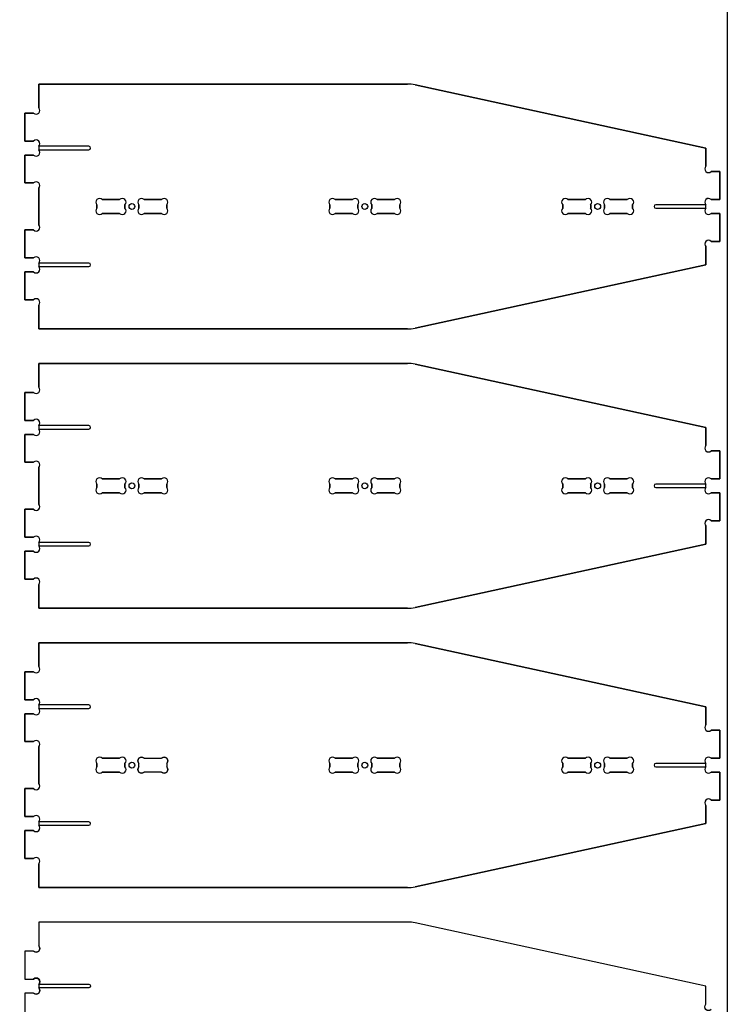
# Model space of a CAD drawing. Header units: millimetres. Extents: x 0 to 1220, y 0 to 2440.
# Tile 3 of 4: x 612 to 1220, y 633 to 1479. Entities that reach past the tile are written whole.
import ezdxf

# ---------------------------------------------------------------- set-up
doc = ezdxf.new("R2010")
doc.units = ezdxf.units.MM
doc.layers.get('0').update_dxf_attribs({"linetype": 'CONTINUOUS'})

msp = doc.modelspace()

# ---------------------------------------------------------------- linework, layer by layer
for p, q in [((945.42, 1424.06), (628.66, 1424.06)), ((628.66, 1424.06), (628.66, 1403.59)), ((628.66, 1403.59), (628.66, 1424.06)), ((628.66, 1424.06), (945.42, 1424.06)), ((1201.66, 1368.87), (951.82, 1423.38)), ((951.82, 1423.38), (1201.66, 1368.87)), ((624.13, 1399.06), (616.66, 1399.06)), ((616.66, 1399.06), (616.66, 1375.06)), ((616.66, 1375.06), (616.66, 1399.06)), ((616.66, 1399.06), (624.13, 1399.06)), ((616.66, 1375.06), (624.13, 1375.06)), ((624.13, 1375.06), (616.66, 1375.06)), ((628.66, 1370.54), (628.66, 1367.59)), ((671.66, 1370.56), (628.68, 1370.56)), ((624.13, 1363.06), (616.66, 1363.06)), ((616.66, 1363.06), (616.66, 1339.06)), ((616.66, 1339.06), (616.66, 1363.06)), ((616.66, 1363.06), (624.13, 1363.06)), ((628.68, 1367.56), (671.66, 1367.56)), ((1201.66, 1353.4), (1201.66, 1368.87)), ((1201.66, 1368.87), (1201.66, 1353.4)), ((1213.66, 1348.87), (1206.18, 1348.87)), ((1206.18, 1348.87), (1213.66, 1348.87)), ((1213.66, 1324.87), (1213.66, 1348.87)), ((1213.66, 1348.87), (1213.66, 1324.87)), ((616.66, 1339.06), (624.13, 1339.06)), ((624.13, 1339.06), (616.66, 1339.06)), ((628.66, 1334.54), (628.66, 1303.21)), ((628.66, 1303.21), (628.66, 1334.54)), ((678.66, 1317.4), (678.66, 1320.35)), ((678.66, 1320.35), (678.66, 1317.4)), ((683.18, 1324.87), (698.13, 1324.87)), ((698.13, 1324.87), (683.18, 1324.87)), ((702.66, 1320.35), (702.66, 1317.4)), ((702.66, 1317.4), (702.66, 1320.35)), ((714.66, 1317.4), (714.66, 1320.35)), ((714.66, 1320.35), (714.66, 1317.4)), ((719.18, 1324.87), (734.13, 1324.87)), ((734.13, 1324.87), (719.18, 1324.87)), ((738.66, 1320.35), (738.66, 1317.4)), ((738.66, 1317.4), (738.66, 1320.35)), ((878.66, 1317.4), (878.66, 1320.35)), ((878.66, 1320.35), (878.66, 1317.4)), ((883.18, 1324.87), (898.13, 1324.87)), ((898.13, 1324.87), (883.18, 1324.87)), ((902.66, 1320.35), (902.66, 1317.4)), ((902.66, 1317.4), (902.66, 1320.35)), ((914.66, 1317.4), (914.66, 1320.35)), ((914.66, 1320.35), (914.66, 1317.4)), ((919.18, 1324.87), (934.13, 1324.87)), ((934.13, 1324.87), (919.18, 1324.87)), ((938.66, 1320.35), (938.66, 1317.4)), ((938.66, 1317.4), (938.66, 1320.35)), ((1078.66, 1317.4), (1078.66, 1320.35)), ((1078.66, 1320.35), (1078.66, 1317.4)), ((1083.18, 1324.87), (1098.13, 1324.87)), ((1098.13, 1324.87), (1083.18, 1324.87)), ((1102.66, 1320.35), (1102.66, 1317.4)), ((1102.66, 1317.4), (1102.66, 1320.35)), ((1114.66, 1317.4), (1114.66, 1320.35)), ((1114.66, 1320.35), (1114.66, 1317.4)), ((1119.18, 1324.87), (1134.13, 1324.87)), ((1134.13, 1324.87), (1119.18, 1324.87)), ((1138.66, 1320.35), (1138.66, 1317.4)), ((1138.66, 1317.4), (1138.66, 1320.35)), ((1201.63, 1320.37), (1158.66, 1320.37)), ((1201.66, 1317.4), (1201.66, 1320.35)), ((1206.18, 1324.87), (1213.66, 1324.87)), ((1213.66, 1324.87), (1206.18, 1324.87)), ((698.13, 1312.87), (683.18, 1312.87)), ((683.18, 1312.87), (698.13, 1312.87)), ((734.13, 1312.87), (719.18, 1312.87)), ((719.18, 1312.87), (734.13, 1312.87)), ((898.13, 1312.87), (883.18, 1312.87)), ((883.18, 1312.87), (898.13, 1312.87)), ((934.13, 1312.87), (919.18, 1312.87)), ((919.18, 1312.87), (934.13, 1312.87)), ((1098.13, 1312.87), (1083.18, 1312.87)), ((1083.18, 1312.87), (1098.13, 1312.87)), ((1134.13, 1312.87), (1119.18, 1312.87)), ((1119.18, 1312.87), (1134.13, 1312.87)), ((1158.66, 1317.37), (1201.63, 1317.37)), ((1213.66, 1312.87), (1206.18, 1312.87)), ((1206.18, 1312.87), (1213.66, 1312.87)), ((1213.66, 1288.87), (1213.66, 1312.87)), ((1213.66, 1312.87), (1213.66, 1288.87)), ((624.13, 1298.68), (616.66, 1298.68)), ((616.66, 1298.68), (616.66, 1274.68)), ((616.66, 1274.68), (616.66, 1298.68)), ((616.66, 1298.68), (624.13, 1298.68)), ((1206.18, 1288.87), (1213.66, 1288.87)), ((1213.66, 1288.87), (1206.18, 1288.87)), ((1201.66, 1268.87), (1201.66, 1284.35)), ((1201.66, 1284.35), (1201.66, 1268.87)), ((616.66, 1274.68), (624.13, 1274.68)), ((624.13, 1274.68), (616.66, 1274.68)), ((628.66, 1270.15), (628.66, 1267.21)), ((671.66, 1270.18), (628.68, 1270.18)), ((624.13, 1262.68), (616.66, 1262.68)), ((616.66, 1262.68), (616.66, 1238.68)), ((616.66, 1238.68), (616.66, 1262.68)), ((616.66, 1262.68), (624.13, 1262.68)), ((628.68, 1267.18), (671.66, 1267.18)), ((951.82, 1214.37), (1201.66, 1268.87)), ((1201.66, 1268.87), (951.82, 1214.37)), ((616.66, 1238.68), (624.13, 1238.68)), ((624.13, 1238.68), (616.66, 1238.68)), ((628.66, 1234.15), (628.66, 1213.68)), ((628.66, 1213.68), (628.66, 1234.15)), ((628.66, 1213.68), (945.42, 1213.68)), ((945.42, 1213.68), (628.66, 1213.68)), ((945.42, 1184.06), (628.66, 1184.06)), ((628.66, 1184.06), (628.66, 1163.59)), ((628.66, 1163.59), (628.66, 1184.06)), ((628.66, 1184.06), (945.42, 1184.06)), ((1201.66, 1128.87), (951.82, 1183.38)), ((951.82, 1183.38), (1201.66, 1128.87)), ((624.13, 1159.06), (616.66, 1159.06)), ((616.66, 1159.06), (616.66, 1135.06)), ((616.66, 1135.06), (616.66, 1159.06)), ((616.66, 1159.06), (624.13, 1159.06)), ((616.66, 1135.06), (624.13, 1135.06)), ((624.13, 1135.06), (616.66, 1135.06)), ((628.66, 1130.54), (628.66, 1127.59)), ((671.66, 1130.56), (628.68, 1130.56)), ((628.68, 1127.56), (671.66, 1127.56)), ((1201.66, 1113.4), (1201.66, 1128.87)), ((1201.66, 1128.87), (1201.66, 1113.4)), ((624.13, 1123.06), (616.66, 1123.06)), ((616.66, 1123.06), (616.66, 1099.06)), ((616.66, 1099.06), (616.66, 1123.06)), ((616.66, 1123.06), (624.13, 1123.06)), ((1213.66, 1108.87), (1206.18, 1108.87)), ((1206.18, 1108.87), (1213.66, 1108.87)), ((1213.66, 1084.87), (1213.66, 1108.87)), ((1213.66, 1108.87), (1213.66, 1084.87)), ((616.66, 1099.06), (624.13, 1099.06)), ((624.13, 1099.06), (616.66, 1099.06)), ((628.66, 1094.54), (628.66, 1063.21)), ((628.66, 1063.21), (628.66, 1094.54)), ((683.18, 1084.87), (698.13, 1084.87)), ((698.13, 1084.87), (683.18, 1084.87)), ((719.18, 1084.87), (734.13, 1084.87)), ((734.13, 1084.87), (719.18, 1084.87)), ((883.18, 1084.87), (898.13, 1084.87)), ((898.13, 1084.87), (883.18, 1084.87)), ((919.18, 1084.87), (934.13, 1084.87)), ((934.13, 1084.87), (919.18, 1084.87)), ((1083.18, 1084.87), (1098.13, 1084.87)), ((1098.13, 1084.87), (1083.18, 1084.87)), ((1119.18, 1084.87), (1134.13, 1084.87)), ((1134.13, 1084.87), (1119.18, 1084.87)), ((1206.18, 1084.87), (1213.66, 1084.87)), ((1213.66, 1084.87), (1206.18, 1084.87)), ((678.66, 1077.4), (678.66, 1080.35)), ((678.66, 1080.35), (678.66, 1077.4)), ((702.66, 1080.35), (702.66, 1077.4)), ((702.66, 1077.4), (702.66, 1080.35)), ((714.66, 1077.4), (714.66, 1080.35)), ((714.66, 1080.35), (714.66, 1077.4)), ((738.66, 1080.35), (738.66, 1077.4)), ((738.66, 1077.4), (738.66, 1080.35)), ((878.66, 1077.4), (878.66, 1080.35)), ((878.66, 1080.35), (878.66, 1077.4)), ((902.66, 1080.35), (902.66, 1077.4)), ((902.66, 1077.4), (902.66, 1080.35)), ((914.66, 1077.4), (914.66, 1080.35)), ((914.66, 1080.35), (914.66, 1077.4)), ((938.66, 1080.35), (938.66, 1077.4)), ((938.66, 1077.4), (938.66, 1080.35)), ((1078.66, 1077.4), (1078.66, 1080.35)), ((1078.66, 1080.35), (1078.66, 1077.4)), ((1102.66, 1080.35), (1102.66, 1077.4)), ((1102.66, 1077.4), (1102.66, 1080.35)), ((1114.66, 1077.4), (1114.66, 1080.35)), ((1114.66, 1080.35), (1114.66, 1077.4)), ((1138.66, 1080.35), (1138.66, 1077.4)), ((1138.66, 1077.4), (1138.66, 1080.35)), ((1201.63, 1080.37), (1158.66, 1080.37)), ((1158.66, 1077.37), (1201.63, 1077.37)), ((1201.66, 1077.4), (1201.66, 1080.35)), ((698.13, 1072.87), (683.18, 1072.87)), ((683.18, 1072.87), (698.13, 1072.87)), ((734.13, 1072.87), (719.18, 1072.87)), ((719.18, 1072.87), (734.13, 1072.87)), ((898.13, 1072.87), (883.18, 1072.87)), ((883.18, 1072.87), (898.13, 1072.87)), ((934.13, 1072.87), (919.18, 1072.87)), ((919.18, 1072.87), (934.13, 1072.87)), ((1098.13, 1072.87), (1083.18, 1072.87)), ((1083.18, 1072.87), (1098.13, 1072.87)), ((1134.13, 1072.87), (1119.18, 1072.87)), ((1119.18, 1072.87), (1134.13, 1072.87)), ((1213.66, 1072.87), (1206.18, 1072.87)), ((1206.18, 1072.87), (1213.66, 1072.87)), ((1213.66, 1048.87), (1213.66, 1072.87)), ((1213.66, 1072.87), (1213.66, 1048.87)), ((624.13, 1058.68), (616.66, 1058.68)), ((616.66, 1058.68), (616.66, 1034.68)), ((616.66, 1034.68), (616.66, 1058.68)), ((616.66, 1058.68), (624.13, 1058.68)), ((1201.66, 1028.87), (1201.66, 1044.35)), ((1201.66, 1044.35), (1201.66, 1028.87)), ((1206.18, 1048.87), (1213.66, 1048.87)), ((1213.66, 1048.87), (1206.18, 1048.87)), ((616.66, 1034.68), (624.13, 1034.68)), ((624.13, 1034.68), (616.66, 1034.68)), ((628.66, 1030.15), (628.66, 1027.21)), ((671.66, 1030.18), (628.68, 1030.18)), ((628.68, 1027.18), (671.66, 1027.18)), ((951.82, 974.37), (1201.66, 1028.87)), ((1201.66, 1028.87), (951.82, 974.37)), ((624.13, 1022.68), (616.66, 1022.68)), ((616.66, 1022.68), (616.66, 998.68)), ((616.66, 998.68), (616.66, 1022.68)), ((616.66, 1022.68), (624.13, 1022.68)), ((616.66, 998.68), (624.13, 998.68)), ((624.13, 998.68), (616.66, 998.68)), ((628.66, 994.15), (628.66, 973.68)), ((628.66, 973.68), (628.66, 994.15)), ((628.66, 973.68), (945.42, 973.68)), ((945.42, 973.68), (628.66, 973.68)), ((945.42, 944.06), (628.66, 944.06)), ((628.66, 944.06), (628.66, 923.59)), ((628.66, 923.59), (628.66, 944.06)), ((628.66, 944.06), (945.42, 944.06)), ((1201.66, 888.87), (951.82, 943.38)), ((951.82, 943.38), (1201.66, 888.87)), ((624.13, 919.06), (616.66, 919.06)), ((616.66, 919.06), (616.66, 895.06)), ((616.66, 895.06), (616.66, 919.06)), ((616.66, 919.06), (624.13, 919.06)), ((616.66, 895.06), (624.13, 895.06)), ((624.13, 895.06), (616.66, 895.06)), ((628.66, 890.54), (628.66, 887.59)), ((671.66, 890.56), (628.68, 890.56)), ((1201.66, 873.4), (1201.66, 888.87)), ((1201.66, 888.87), (1201.66, 873.4)), ((624.13, 883.06), (616.66, 883.06)), ((616.66, 883.06), (616.66, 859.06)), ((616.66, 859.06), (616.66, 883.06)), ((616.66, 883.06), (624.13, 883.06)), ((628.68, 887.56), (671.66, 887.56)), ((1213.66, 868.87), (1206.18, 868.87)), ((1206.18, 868.87), (1213.66, 868.87)), ((1213.66, 844.87), (1213.66, 868.87)), ((1213.66, 868.87), (1213.66, 844.87)), ((616.66, 859.06), (624.13, 859.06)), ((624.13, 859.06), (616.66, 859.06)), ((628.66, 854.54), (628.66, 823.21)), ((628.66, 823.21), (628.66, 854.54)), ((678.66, 837.4), (678.66, 840.35)), ((678.66, 840.35), (678.66, 837.4)), ((683.18, 844.87), (698.13, 844.87)), ((698.13, 844.87), (683.18, 844.87)), ((702.66, 840.35), (702.66, 837.4)), ((702.66, 837.4), (702.66, 840.35)), ((714.66, 837.4), (714.66, 840.35)), ((719.18, 844.87), (734.13, 844.87)), ((738.66, 840.35), (738.66, 837.4)), ((878.66, 837.4), (878.66, 840.35)), ((878.66, 840.35), (878.66, 837.4)), ((883.18, 844.87), (898.13, 844.87)), ((898.13, 844.87), (883.18, 844.87)), ((902.66, 840.35), (902.66, 837.4)), ((902.66, 837.4), (902.66, 840.35)), ((914.66, 837.4), (914.66, 840.35)), ((914.66, 840.35), (914.66, 837.4)), ((919.18, 844.87), (934.13, 844.87)), ((934.13, 844.87), (919.18, 844.87)), ((938.66, 840.35), (938.66, 837.4)), ((938.66, 837.4), (938.66, 840.35)), ((1078.66, 837.4), (1078.66, 840.35)), ((1078.66, 840.35), (1078.66, 837.4)), ((1083.18, 844.87), (1098.13, 844.87)), ((1098.13, 844.87), (1083.18, 844.87)), ((1102.66, 840.35), (1102.66, 837.4)), ((1102.66, 837.4), (1102.66, 840.35)), ((1114.66, 837.4), (1114.66, 840.35)), ((1114.66, 840.35), (1114.66, 837.4)), ((1119.18, 844.87), (1134.13, 844.87)), ((1134.13, 844.87), (1119.18, 844.87)), ((1138.66, 840.35), (1138.66, 837.4)), ((1138.66, 837.4), (1138.66, 840.35)), ((1201.63, 840.37), (1158.66, 840.37)), ((1201.66, 837.4), (1201.66, 840.35)), ((1206.18, 844.87), (1213.66, 844.87)), ((1213.66, 844.87), (1206.18, 844.87)), ((698.13, 832.87), (683.18, 832.87)), ((683.18, 832.87), (698.13, 832.87)), ((734.13, 832.87), (719.18, 832.87)), ((898.13, 832.87), (883.18, 832.87)), ((883.18, 832.87), (898.13, 832.87)), ((934.13, 832.87), (919.18, 832.87)), ((919.18, 832.87), (934.13, 832.87)), ((1098.13, 832.87), (1083.18, 832.87)), ((1083.18, 832.87), (1098.13, 832.87)), ((1134.13, 832.87), (1119.18, 832.87)), ((1119.18, 832.87), (1134.13, 832.87)), ((1158.66, 837.37), (1201.63, 837.37)), ((1213.66, 832.87), (1206.18, 832.87)), ((1206.18, 832.87), (1213.66, 832.87)), ((1213.66, 808.87), (1213.66, 832.87)), ((1213.66, 832.87), (1213.66, 808.87)), ((624.13, 818.68), (616.66, 818.68)), ((616.66, 818.68), (616.66, 794.68)), ((616.66, 794.68), (616.66, 818.68)), ((616.66, 818.68), (624.13, 818.68)), ((1201.66, 788.87), (1201.66, 804.35)), ((1201.66, 804.35), (1201.66, 788.87)), ((1206.18, 808.87), (1213.66, 808.87)), ((1213.66, 808.87), (1206.18, 808.87)), ((616.66, 794.68), (624.13, 794.68)), ((624.13, 794.68), (616.66, 794.68)), ((628.66, 790.15), (628.66, 787.21)), ((671.66, 790.18), (628.68, 790.18)), ((628.68, 787.18), (671.66, 787.18)), ((951.82, 734.37), (1201.66, 788.87)), ((1201.66, 788.87), (951.82, 734.37)), ((624.13, 782.68), (616.66, 782.68)), ((616.66, 782.68), (616.66, 758.68)), ((616.66, 758.68), (616.66, 782.68)), ((616.66, 782.68), (624.13, 782.68)), ((616.66, 758.68), (624.13, 758.68)), ((624.13, 758.68), (616.66, 758.68)), ((628.66, 754.15), (628.66, 733.68)), ((628.66, 733.68), (628.66, 754.15)), ((628.66, 733.68), (945.42, 733.68)), ((945.42, 733.68), (628.66, 733.68)), ((945.42, 704.06), (628.66, 704.06)), ((628.66, 704.06), (628.66, 683.59)), ((1201.66, 648.87), (951.82, 703.38)), ((624.13, 679.06), (616.66, 679.06)), ((616.66, 679.06), (616.66, 655.06)), ((616.66, 655.06), (624.13, 655.06)), ((624.13, 643.06), (616.66, 643.06)), ((616.66, 643.06), (616.66, 619.06)), ((628.66, 650.54), (628.66, 647.59)), ((1201.66, 633.4), (1201.66, 648.87))]:
    msp.add_line(p, q)
msp.add_lwpolyline([(0, 0), (0, 2440), (1220, 2440), (1220, 0)], close=True)
msp.add_lwpolyline([(734.13, 844.87, -1), (738.66, 840.35), (738.66, 837.4, -1), (734.13, 832.87), (719.18, 832.87, -1), (714.66, 837.4), (714.66, 840.35, -1), (719.18, 844.87)], format="xyb", close=True)
msp.add_lwpolyline([(1206.18, 628.87, -1), (1201.66, 633.4), (1201.66, 648.87), (951.82, 703.38, 0.053748), (945.42, 704.06), (628.66, 704.06), (628.66, 683.59, -1), (624.13, 679.06), (616.66, 679.06), (616.66, 655.06), (624.13, 655.06, -0.994416), (628.68, 650.56), (671.66, 650.56, -1), (671.66, 647.56), (628.68, 647.56, -0.994416), (624.13, 643.06), (616.66, 643.06), (616.66, 619.06)], format="xyb")
for centre in [(708.66, 1318.87), (708.66, 1318.87), (908.66, 1318.87), (908.66, 1318.87), (1108.66, 1318.87), (1108.66, 1318.87), (708.66, 1078.87), (708.66, 1078.87), (908.66, 1078.87), (908.66, 1078.87), (1108.66, 1078.87), (1108.66, 1078.87), (708.66, 838.87), (708.66, 838.87), (908.66, 838.87), (908.66, 838.87), (1108.66, 838.87), (1108.66, 838.87)]:
    msp.add_circle(centre, 2.5)
for centre, radius, start, end in [((945.42, 1394.06), 30, 77.69372, 90), ((945.42, 1394.06), 30, 77.69372, 90), ((626.39, 1401.33), 3.2, -135, 45), ((626.39, 1401.33), 3.2, -135, 45), ((626.39, 1372.8), 3.2, -45, 135), ((626.39, 1372.8), 3.2, -44.3583, 135), ((671.66, 1369.06), 1.5, -90, 90), ((626.39, 1365.33), 3.2, -135, 45), ((626.39, 1365.33), 3.2, -135, 44.3583), ((1203.92, 1351.14), 3.2, 135, 315), ((1203.92, 1351.14), 3.2, 135, 315), ((626.39, 1336.8), 3.2, -45, 135), ((626.39, 1336.8), 3.2, -45, 135), ((680.92, 1322.61), 3.2, 45, 225), ((680.92, 1322.61), 3.2, 45, 225), ((700.39, 1322.61), 3.2, -45, 135), ((700.39, 1322.61), 3.2, -45, 135), ((716.92, 1322.61), 3.2, 45, 225), ((716.92, 1322.61), 3.2, 45, 225), ((736.39, 1322.61), 3.2, -45, 135), ((736.39, 1322.61), 3.2, -45, 135), ((880.92, 1322.61), 3.2, 45, 225), ((880.92, 1322.61), 3.2, 45, 225), ((900.39, 1322.61), 3.2, -45, 135), ((900.39, 1322.61), 3.2, -45, 135), ((916.92, 1322.61), 3.2, 45, 225), ((916.92, 1322.61), 3.2, 45, 225), ((936.39, 1322.61), 3.2, -45, 135), ((936.39, 1322.61), 3.2, -45, 135), ((1080.92, 1322.61), 3.2, 45, 225), ((1080.92, 1322.61), 3.2, 45, 225), ((1100.39, 1322.61), 3.2, -45, 135), ((1100.39, 1322.61), 3.2, -45, 135), ((1116.92, 1322.61), 3.2, 45, 225), ((1116.92, 1322.61), 3.2, 45, 225), ((1136.39, 1322.61), 3.2, -45, 135), ((1136.39, 1322.61), 3.2, -45, 135), ((1158.66, 1318.87), 1.5, 90, 270), ((1203.92, 1322.61), 3.2, 45, 225), ((1203.92, 1322.61), 3.2, 45, 224.3583), ((680.92, 1315.14), 3.2, 135, 315), ((680.92, 1315.14), 3.2, 135, 315), ((700.39, 1315.14), 3.2, -135, 45), ((700.39, 1315.14), 3.2, -135, 45), ((716.92, 1315.14), 3.2, 135, 315), ((716.92, 1315.14), 3.2, 135, 315), ((736.39, 1315.14), 3.2, -135, 45), ((736.39, 1315.14), 3.2, -135, 45), ((880.92, 1315.14), 3.2, 135, 315), ((880.92, 1315.14), 3.2, 135, 315), ((900.39, 1315.14), 3.2, -135, 45), ((900.39, 1315.14), 3.2, -135, 45), ((916.92, 1315.14), 3.2, 135, 315), ((916.92, 1315.14), 3.2, 135, 315), ((936.39, 1315.14), 3.2, -135, 45), ((936.39, 1315.14), 3.2, -135, 45), ((1080.92, 1315.14), 3.2, 135, 315), ((1080.92, 1315.14), 3.2, 135, 315), ((1100.39, 1315.14), 3.2, -135, 45), ((1100.39, 1315.14), 3.2, -135, 45), ((1116.92, 1315.14), 3.2, 135, 315), ((1116.92, 1315.14), 3.2, 135, 315), ((1136.39, 1315.14), 3.2, -135, 45), ((1136.39, 1315.14), 3.2, -135, 45), ((1203.92, 1315.14), 3.2, 135, 315), ((1203.92, 1315.14), 3.2, 135.6417, 315), ((626.39, 1300.94), 3.2, -135, 45), ((626.39, 1300.94), 3.2, -135, 45), ((1203.92, 1286.61), 3.2, 45, 225), ((1203.92, 1286.61), 3.2, 45, 225), ((626.39, 1272.42), 3.2, -45, 135), ((626.39, 1272.42), 3.2, -44.3583, 135), ((671.66, 1268.68), 1.5, -90, 90), ((626.39, 1264.94), 3.2, -135, 45), ((626.39, 1264.94), 3.2, -135, 44.3583), ((626.39, 1236.42), 3.2, -45, 135), ((626.39, 1236.42), 3.2, -45, 135), ((945.42, 1243.68), 30, 270, 282.30628), ((945.42, 1243.68), 30, 270, 282.30628), ((945.42, 1154.06), 30, 77.69372, 90), ((945.42, 1154.06), 30, 77.69372, 90), ((626.39, 1161.33), 3.2, -135, 45), ((626.39, 1161.33), 3.2, -135, 45), ((626.39, 1132.8), 3.2, -45, 135), ((626.39, 1132.8), 3.2, -44.3583, 135), ((626.39, 1125.33), 3.2, -135, 45), ((626.39, 1125.33), 3.2, -135, 44.3583), ((671.66, 1129.06), 1.5, -90, 90), ((1203.92, 1111.14), 3.2, 135, 315), ((1203.92, 1111.14), 3.2, 135, 315), ((626.39, 1096.8), 3.2, -45, 135), ((626.39, 1096.8), 3.2, -45, 135), ((680.92, 1082.61), 3.2, 45, 225), ((680.92, 1082.61), 3.2, 45, 225), ((700.39, 1082.61), 3.2, -45, 135), ((700.39, 1082.61), 3.2, -45, 135), ((716.92, 1082.61), 3.2, 45, 225), ((716.92, 1082.61), 3.2, 45, 225), ((736.39, 1082.61), 3.2, -45, 135), ((736.39, 1082.61), 3.2, -45, 135), ((880.92, 1082.61), 3.2, 45, 225), ((880.92, 1082.61), 3.2, 45, 225), ((900.39, 1082.61), 3.2, -45, 135), ((900.39, 1082.61), 3.2, -45, 135), ((916.92, 1082.61), 3.2, 45, 225), ((916.92, 1082.61), 3.2, 45, 225), ((936.39, 1082.61), 3.2, -45, 135), ((936.39, 1082.61), 3.2, -45, 135), ((1080.92, 1082.61), 3.2, 45, 225), ((1080.92, 1082.61), 3.2, 45, 225), ((1100.39, 1082.61), 3.2, -45, 135), ((1100.39, 1082.61), 3.2, -45, 135), ((1116.92, 1082.61), 3.2, 45, 225), ((1116.92, 1082.61), 3.2, 45, 225), ((1136.39, 1082.61), 3.2, -45, 135), ((1136.39, 1082.61), 3.2, -45, 135), ((1203.92, 1082.61), 3.2, 45, 225), ((1203.92, 1082.61), 3.2, 45, 224.3583), ((680.92, 1075.14), 3.2, 135, 315), ((680.92, 1075.14), 3.2, 135, 315), ((700.39, 1075.14), 3.2, -135, 45), ((700.39, 1075.14), 3.2, -135, 45), ((716.92, 1075.14), 3.2, 135, 315), ((716.92, 1075.14), 3.2, 135, 315), ((736.39, 1075.14), 3.2, -135, 45), ((736.39, 1075.14), 3.2, -135, 45), ((880.92, 1075.14), 3.2, 135, 315), ((880.92, 1075.14), 3.2, 135, 315), ((900.39, 1075.14), 3.2, -135, 45), ((900.39, 1075.14), 3.2, -135, 45), ((916.92, 1075.14), 3.2, 135, 315), ((916.92, 1075.14), 3.2, 135, 315), ((936.39, 1075.14), 3.2, -135, 45), ((936.39, 1075.14), 3.2, -135, 45), ((1080.92, 1075.14), 3.2, 135, 315), ((1080.92, 1075.14), 3.2, 135, 315), ((1100.39, 1075.14), 3.2, -135, 45), ((1100.39, 1075.14), 3.2, -135, 45), ((1116.92, 1075.14), 3.2, 135, 315), ((1116.92, 1075.14), 3.2, 135, 315), ((1136.39, 1075.14), 3.2, -135, 45), ((1136.39, 1075.14), 3.2, -135, 45), ((1158.66, 1078.87), 1.5, 90, 270), ((1203.92, 1075.14), 3.2, 135, 315), ((1203.92, 1075.14), 3.2, 135.6417, 315), ((626.39, 1060.94), 3.2, -135, 45), ((626.39, 1060.94), 3.2, -135, 45), ((1203.92, 1046.61), 3.2, 45, 225), ((1203.92, 1046.61), 3.2, 45, 225), ((626.39, 1032.42), 3.2, -45, 135), ((626.39, 1032.42), 3.2, -44.3583, 135), ((626.39, 1024.94), 3.2, -135, 45), ((626.39, 1024.94), 3.2, -135, 44.3583), ((671.66, 1028.68), 1.5, -90, 90), ((626.39, 996.42), 3.2, -45, 135), ((626.39, 996.42), 3.2, -45, 135), ((945.42, 1003.68), 30, 270, 282.30628), ((945.42, 1003.68), 30, 270, 282.30628), ((945.42, 914.06), 30, 77.69372, 90), ((945.42, 914.06), 30, 77.69372, 90), ((626.39, 921.33), 3.2, -135, 45), ((626.39, 921.33), 3.2, -135, 45), ((626.39, 892.8), 3.2, -45, 135), ((626.39, 892.8), 3.2, -44.3583, 135), ((671.66, 889.06), 1.5, -90, 90), ((626.39, 885.33), 3.2, -135, 45), ((626.39, 885.33), 3.2, -135, 44.3583), ((1203.92, 871.14), 3.2, 135, 315), ((1203.92, 871.14), 3.2, 135, 315), ((626.39, 856.8), 3.2, -45, 135), ((626.39, 856.8), 3.2, -45, 135), ((680.92, 842.61), 3.2, 45, 225), ((680.92, 842.61), 3.2, 45, 225), ((700.39, 842.61), 3.2, -45, 135), ((700.39, 842.61), 3.2, -45, 135), ((716.92, 842.61), 3.2, 45, 225), ((736.39, 842.61), 3.2, -45, 135), ((880.92, 842.61), 3.2, 45, 225), ((880.92, 842.61), 3.2, 45, 225), ((900.39, 842.61), 3.2, -45, 135), ((900.39, 842.61), 3.2, -45, 135), ((916.92, 842.61), 3.2, 45, 225), ((916.92, 842.61), 3.2, 45, 225), ((936.39, 842.61), 3.2, -45, 135), ((936.39, 842.61), 3.2, -45, 135), ((1080.92, 842.61), 3.2, 45, 225), ((1080.92, 842.61), 3.2, 45, 225), ((1100.39, 842.61), 3.2, -45, 135), ((1100.39, 842.61), 3.2, -45, 135), ((1116.92, 842.61), 3.2, 45, 225), ((1116.92, 842.61), 3.2, 45, 225), ((1136.39, 842.61), 3.2, -45, 135), ((1136.39, 842.61), 3.2, -45, 135), ((1158.66, 838.87), 1.5, 90, 270), ((1203.92, 842.61), 3.2, 45, 225), ((1203.92, 842.61), 3.2, 45, 224.3583), ((680.92, 835.14), 3.2, 135, 315), ((680.92, 835.14), 3.2, 135, 315), ((700.39, 835.14), 3.2, -135, 45), ((700.39, 835.14), 3.2, -135, 45), ((716.92, 835.14), 3.2, 135, 315), ((736.39, 835.14), 3.2, -135, 45), ((880.92, 835.14), 3.2, 135, 315), ((880.92, 835.14), 3.2, 135, 315), ((900.39, 835.14), 3.2, -135, 45), ((900.39, 835.14), 3.2, -135, 45), ((916.92, 835.14), 3.2, 135, 315), ((916.92, 835.14), 3.2, 135, 315), ((936.39, 835.14), 3.2, -135, 45), ((936.39, 835.14), 3.2, -135, 45), ((1080.92, 835.14), 3.2, 135, 315), ((1080.92, 835.14), 3.2, 135, 315), ((1100.39, 835.14), 3.2, -135, 45), ((1100.39, 835.14), 3.2, -135, 45), ((1116.92, 835.14), 3.2, 135, 315), ((1116.92, 835.14), 3.2, 135, 315), ((1136.39, 835.14), 3.2, -135, 45), ((1136.39, 835.14), 3.2, -135, 45), ((1203.92, 835.14), 3.2, 135, 315), ((1203.92, 835.14), 3.2, 135.6417, 315), ((626.39, 820.94), 3.2, -135, 45), ((626.39, 820.94), 3.2, -135, 45), ((1203.92, 806.61), 3.2, 45, 225), ((1203.92, 806.61), 3.2, 45, 225), ((626.39, 792.42), 3.2, -45, 135), ((626.39, 792.42), 3.2, -44.3583, 135), ((626.39, 784.94), 3.2, -135, 45), ((626.39, 784.94), 3.2, -135, 44.3583), ((671.66, 788.68), 1.5, -90, 90), ((626.39, 756.42), 3.2, -45, 135), ((626.39, 756.42), 3.2, -45, 135), ((945.42, 763.68), 30, 270, 282.30628), ((945.42, 763.68), 30, 270, 282.30628), ((945.42, 674.06), 30, 77.69372, 90), ((626.39, 681.33), 3.2, -135, 45), ((626.39, 652.8), 3.2, -45, 135), ((626.39, 645.33), 3.2, -135, 45)]:
    msp.add_arc(centre, radius, start, end)

doc.saveas('drawing.dxf')
